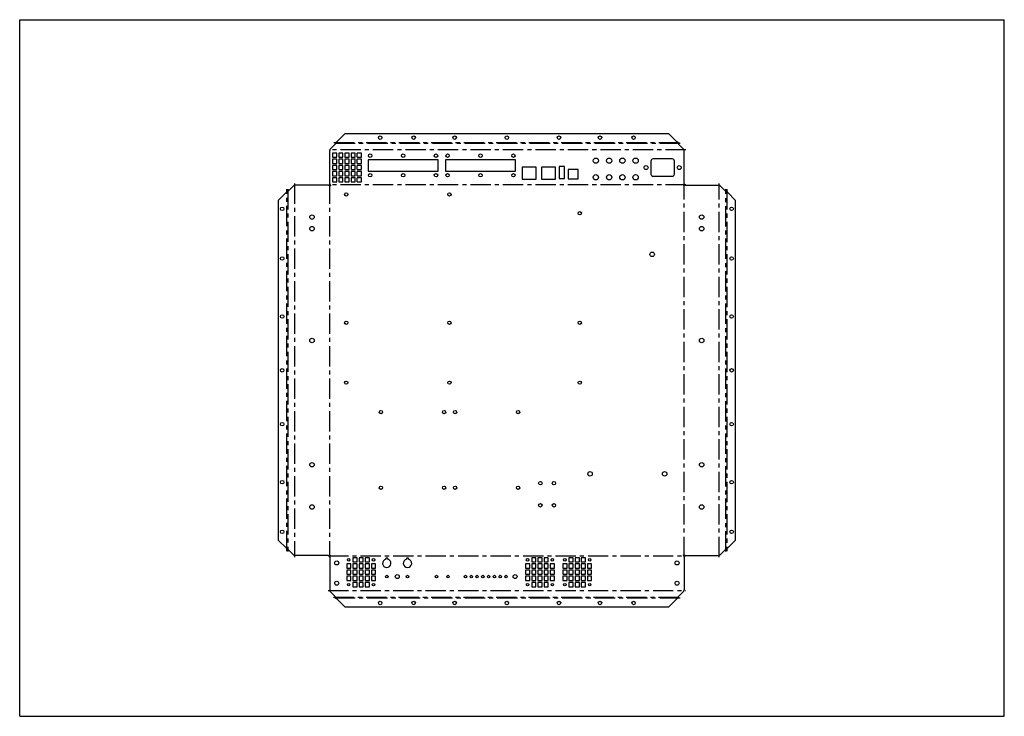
# Model space of a CAD drawing. Header units: millimetres. Extents: x 0 to 1189, y 0 to 841.
import ezdxf

# ---------------------------------------------------------------- set-up
doc = ezdxf.new("R2010")
doc.units = ezdxf.units.MM
doc.header["$LTSCALE"] = 65.395
doc.linetypes.add('CENTER', pattern=[0.6, 0.375, -0.075, 0.075, -0.075])
doc.layers.get('0').update_dxf_attribs({"linetype": 'CONTINUOUS'})
doc.layers.add('AXES', color=7, linetype='CONTINUOUS')

msp = doc.modelspace()

# ---------------------------------------------------------------- linework, layer by layer
at = {"color": 7, "linetype": 'CONTINUOUS'}
for p, q in [((0, 0), (0, 841)), ((0, 841), (1189, 841)), ((1189, 0), (1189, 841)), ((382.9, 693.5), (392.8, 703.4)), ((783.8, 703.4), (392.8, 703.4)), ((793.7, 693.5), (783.8, 703.4)), ((374.5, 684.4), (381.1, 690.9)), ((381.3, 692.2), (381.3, 692.3)), ((795.4, 692.2), (795.4, 692.3)), ((795.5, 690.9), (802.1, 684.4)), ((374.4, 642.7), (374.4, 683.1)), ((377.9, 680), (377.9, 674.9)), ((382.9, 680), (377.9, 680)), ((382.9, 674.9), (382.9, 680)), ((385.3, 680), (385.3, 674.9)), ((390.4, 680), (385.3, 680)), ((390.4, 674.9), (390.4, 680)), ((392.7, 680), (392.7, 674.9)), ((397.8, 680), (392.7, 680)), ((397.8, 674.9), (397.8, 680)), ((400.2, 680), (400.2, 674.9)), ((405.3, 680), (400.2, 680)), ((405.3, 674.9), (405.3, 680)), ((407.6, 674.9), (407.6, 680)), ((412.7, 680), (407.6, 680)), ((412.7, 674.9), (412.7, 680)), ((802.3, 642.7), (802.3, 683.1)), ((377.9, 674.9), (382.9, 674.9)), ((377.9, 672.5), (377.9, 667.4)), ((382.9, 672.5), (377.9, 672.5)), ((377.9, 667.4), (382.9, 667.4)), ((382.9, 667.4), (382.9, 672.5)), ((385.3, 674.9), (390.4, 674.9)), ((385.3, 672.5), (385.3, 667.4)), ((390.4, 672.5), (385.3, 672.5)), ((385.3, 667.4), (390.4, 667.4)), ((390.4, 667.4), (390.4, 672.5)), ((392.7, 674.9), (397.8, 674.9)), ((392.7, 672.5), (392.7, 667.4)), ((397.8, 672.5), (392.7, 672.5)), ((392.7, 667.4), (397.8, 667.4)), ((397.8, 667.4), (397.8, 672.5)), ((400.2, 674.9), (405.3, 674.9)), ((400.2, 672.5), (400.2, 667.4)), ((405.3, 672.5), (400.2, 672.5)), ((400.2, 667.4), (405.3, 667.4)), ((405.3, 667.4), (405.3, 672.5)), ((407.6, 674.9), (412.7, 674.9)), ((407.6, 667.4), (407.6, 672.5)), ((412.7, 672.5), (407.6, 672.5)), ((407.6, 667.4), (412.7, 667.4)), ((412.7, 667.4), (412.7, 672.5)), ((420.7, 672), (420.7, 658)), ((505.3, 672), (420.7, 672)), ((505.3, 658), (505.3, 672)), ((514.2, 672), (514.2, 658)), ((598.7, 672), (514.2, 672)), ((598.7, 658), (598.7, 672)), ((377.9, 665.1), (377.9, 660)), ((382.9, 665.1), (377.9, 665.1)), ((377.9, 660), (382.9, 660)), ((377.9, 657.6), (377.9, 652.6)), ((382.9, 657.6), (377.9, 657.6)), ((382.9, 660), (382.9, 665.1)), ((382.9, 652.6), (382.9, 657.6)), ((385.3, 665.1), (385.3, 660)), ((390.4, 665.1), (385.3, 665.1)), ((385.3, 660), (390.4, 660)), ((385.3, 657.6), (385.3, 652.6)), ((390.4, 657.6), (385.3, 657.6)), ((390.4, 660), (390.4, 665.1)), ((390.4, 652.6), (390.4, 657.6)), ((392.7, 665.1), (392.7, 660)), ((397.8, 665.1), (392.7, 665.1)), ((392.7, 660), (397.8, 660)), ((392.7, 657.6), (392.7, 652.6)), ((397.8, 657.6), (392.7, 657.6)), ((397.8, 660), (397.8, 665.1)), ((397.8, 652.6), (397.8, 657.6)), ((400.2, 665.1), (400.2, 660)), ((405.3, 665.1), (400.2, 665.1)), ((400.2, 660), (405.3, 660)), ((400.2, 657.6), (400.2, 652.6)), ((405.3, 657.6), (400.2, 657.6)), ((405.3, 660), (405.3, 665.1)), ((405.3, 652.6), (405.3, 657.6)), ((407.6, 660), (407.6, 665.1)), ((412.7, 665.1), (407.6, 665.1)), ((407.6, 660), (412.7, 660)), ((407.6, 652.6), (407.6, 657.6)), ((412.7, 657.6), (407.6, 657.6)), ((412.7, 660), (412.7, 665.1)), ((412.7, 652.6), (412.7, 657.6)), ((420.7, 658), (505.3, 658)), ((514.2, 658), (598.7, 658)), ((606.9, 662.9), (606.9, 648.4)), ((623.8, 662.9), (606.9, 662.9)), ((623.8, 648.4), (623.8, 662.9)), ((630, 662.9), (630, 648.4)), ((646.9, 662.9), (630, 662.9)), ((646.9, 648.4), (646.9, 662.9)), ((651.4, 663.6), (651.4, 649.4)), ((658, 663.6), (651.4, 663.6)), ((658, 649.4), (658, 663.6)), ((662.4, 660), (662.4, 648.9)), ((674.6, 660), (662.4, 660)), ((674.6, 648.9), (674.6, 660)), ((377.9, 652.6), (382.9, 652.6)), ((377.9, 650.2), (377.9, 645.1)), ((382.9, 650.2), (377.9, 650.2)), ((377.9, 645.1), (382.9, 645.1)), ((382.9, 645.1), (382.9, 650.2)), ((385.3, 652.6), (390.4, 652.6)), ((385.3, 650.2), (385.3, 645.1)), ((390.4, 650.2), (385.3, 650.2)), ((385.3, 645.1), (390.4, 645.1)), ((390.4, 645.1), (390.4, 650.2)), ((392.7, 652.6), (397.8, 652.6)), ((392.7, 650.2), (392.7, 645.1)), ((397.8, 650.2), (392.7, 650.2)), ((392.7, 645.1), (397.8, 645.1)), ((397.8, 645.1), (397.8, 650.2)), ((400.2, 652.6), (405.3, 652.6)), ((400.2, 650.2), (400.2, 645.1)), ((405.3, 650.2), (400.2, 650.2)), ((400.2, 645.1), (405.3, 645.1)), ((405.3, 645.1), (405.3, 650.2)), ((407.6, 652.6), (412.7, 652.6)), ((407.6, 645.1), (407.6, 650.2)), ((412.7, 650.2), (407.6, 650.2)), ((407.6, 645.1), (412.7, 645.1)), ((412.7, 645.1), (412.7, 650.2)), ((606.9, 648.4), (623.8, 648.4)), ((630, 648.4), (646.9, 648.4)), ((651.4, 649.4), (658, 649.4)), ((662.4, 648.9), (674.6, 648.9)), ((322, 632.6), (312.1, 622.7)), ((323.3, 634.3), (323.2, 634.3)), ((324.6, 634.4), (331.2, 641)), ((372.9, 641.2), (332.5, 641.2)), ((803.8, 641.2), (844.2, 641.2)), ((845.4, 641), (852, 634.4)), ((853.3, 634.3), (853.4, 634.3)), ((854.6, 632.6), (864.5, 622.7)), ((312.1, 622.7), (312.1, 212.7)), ((864.5, 212.7), (864.5, 622.7)), ((322, 202.8), (312.1, 212.7)), ((854.6, 202.8), (864.5, 212.7)), ((323.3, 201.2), (323.2, 201.2)), ((324.6, 201), (331.2, 194.4)), ((372.9, 194.3), (332.5, 194.3)), ((374.4, 192.8), (374.4, 152.4)), ((407.4, 191.4), (402.3, 191.4)), ((402.3, 191.4), (402.3, 186.3)), ((407.4, 186.3), (407.4, 191.4)), ((414.9, 191.4), (409.8, 191.4)), ((409.8, 191.4), (409.8, 186.3)), ((414.9, 186.3), (414.9, 191.4)), ((422.3, 191.4), (417.2, 191.4)), ((417.2, 191.4), (417.2, 186.3)), ((422.3, 186.3), (422.3, 191.4)), ((444.4, 190.9), (442.2, 190.9)), ((442.2, 190.9), (442.2, 189.7)), ((444.4, 189.7), (444.4, 190.9)), ((469.4, 190.9), (467.2, 190.9)), ((467.2, 190.9), (467.2, 189.7)), ((469.4, 189.7), (469.4, 190.9)), ((623.4, 191.4), (618.3, 191.4)), ((618.3, 191.4), (618.3, 186.3)), ((623.4, 186.3), (623.4, 191.4)), ((630.9, 191.4), (625.8, 191.4)), ((625.8, 191.4), (625.8, 186.3)), ((630.9, 186.3), (630.9, 191.4)), ((638.3, 191.4), (633.2, 191.4)), ((633.2, 191.4), (633.2, 186.3)), ((638.3, 186.3), (638.3, 191.4)), ((668.4, 191.4), (663.3, 191.4)), ((663.3, 191.4), (663.3, 186.3)), ((668.4, 186.3), (668.4, 191.4)), ((675.9, 191.4), (670.8, 191.4)), ((670.8, 191.4), (670.8, 186.3)), ((675.9, 186.3), (675.9, 191.4)), ((683.3, 191.4), (678.2, 191.4)), ((678.2, 191.4), (678.2, 186.3)), ((683.3, 186.3), (683.3, 191.4)), ((802.3, 192.8), (802.3, 152.4)), ((803.8, 194.3), (844.2, 194.3)), ((845.4, 194.4), (852, 201)), ((853.3, 201.2), (853.4, 201.2)), ((400, 183.9), (394.9, 183.9)), ((394.9, 183.9), (394.9, 178.8)), ((394.9, 178.8), (400, 178.8)), ((400, 178.8), (400, 183.9)), ((402.3, 186.3), (407.4, 186.3)), ((407.4, 183.9), (402.3, 183.9)), ((402.3, 183.9), (402.3, 178.8)), ((402.3, 178.8), (407.4, 178.8)), ((407.4, 178.8), (407.4, 183.9)), ((409.8, 186.3), (414.9, 186.3)), ((414.9, 183.9), (409.8, 183.9)), ((409.8, 183.9), (409.8, 178.8)), ((409.8, 178.8), (414.9, 178.8)), ((414.9, 178.8), (414.9, 183.9)), ((417.2, 186.3), (422.3, 186.3)), ((422.3, 183.9), (417.2, 183.9)), ((417.2, 183.9), (417.2, 178.8)), ((417.2, 178.8), (422.3, 178.8)), ((422.3, 178.8), (422.3, 183.9)), ((429.7, 183.9), (424.7, 183.9)), ((424.7, 183.9), (424.7, 178.8)), ((424.7, 178.8), (429.7, 178.8)), ((429.7, 178.8), (429.7, 183.9)), ((616, 183.9), (610.9, 183.9)), ((610.9, 183.9), (610.9, 178.8)), ((610.9, 178.8), (616, 178.8)), ((616, 178.8), (616, 183.9)), ((618.3, 186.3), (623.4, 186.3)), ((623.4, 183.9), (618.3, 183.9)), ((618.3, 183.9), (618.3, 178.8)), ((618.3, 178.8), (623.4, 178.8)), ((623.4, 178.8), (623.4, 183.9)), ((625.8, 186.3), (630.9, 186.3)), ((630.9, 183.9), (625.8, 183.9)), ((625.8, 183.9), (625.8, 178.8)), ((625.8, 178.8), (630.9, 178.8)), ((630.9, 178.8), (630.9, 183.9)), ((633.2, 186.3), (638.3, 186.3)), ((638.3, 183.9), (633.2, 183.9)), ((633.2, 183.9), (633.2, 178.8)), ((633.2, 178.8), (638.3, 178.8)), ((638.3, 178.8), (638.3, 183.9)), ((645.7, 183.9), (640.7, 183.9)), ((640.7, 183.9), (640.7, 178.8)), ((640.7, 178.8), (645.7, 178.8)), ((645.7, 178.8), (645.7, 183.9)), ((661, 183.9), (655.9, 183.9)), ((655.9, 183.9), (655.9, 178.8)), ((655.9, 178.8), (661, 178.8)), ((661, 178.8), (661, 183.9)), ((663.3, 186.3), (668.4, 186.3)), ((668.4, 183.9), (663.3, 183.9)), ((663.3, 183.9), (663.3, 178.8)), ((663.3, 178.8), (668.4, 178.8)), ((668.4, 178.8), (668.4, 183.9)), ((670.8, 186.3), (675.9, 186.3)), ((675.9, 183.9), (670.8, 183.9)), ((670.8, 183.9), (670.8, 178.8)), ((670.8, 178.8), (675.9, 178.8)), ((675.9, 178.8), (675.9, 183.9)), ((678.2, 186.3), (683.3, 186.3)), ((683.3, 183.9), (678.2, 183.9)), ((678.2, 183.9), (678.2, 178.8)), ((678.2, 178.8), (683.3, 178.8)), ((683.3, 178.8), (683.3, 183.9)), ((690.7, 183.9), (685.7, 183.9)), ((685.7, 183.9), (685.7, 178.8)), ((685.7, 178.8), (690.7, 178.8)), ((690.7, 178.8), (690.7, 183.9)), ((400, 176.5), (394.9, 176.5)), ((394.9, 176.5), (394.9, 171.4)), ((394.9, 171.4), (400, 171.4)), ((400, 169), (394.9, 169)), ((394.9, 169), (394.9, 164)), ((400, 171.4), (400, 176.5)), ((400, 164), (400, 169)), ((407.4, 176.5), (402.3, 176.5)), ((402.3, 176.5), (402.3, 171.4)), ((402.3, 171.4), (407.4, 171.4)), ((407.4, 169), (402.3, 169)), ((402.3, 169), (402.3, 164)), ((407.4, 171.4), (407.4, 176.5)), ((407.4, 164), (407.4, 169)), ((414.9, 176.5), (409.8, 176.5)), ((409.8, 176.5), (409.8, 171.4)), ((409.8, 171.4), (414.9, 171.4)), ((414.9, 169), (409.8, 169)), ((409.8, 169), (409.8, 164)), ((414.9, 171.4), (414.9, 176.5)), ((414.9, 164), (414.9, 169)), ((422.3, 176.5), (417.2, 176.5)), ((417.2, 176.5), (417.2, 171.4)), ((417.2, 171.4), (422.3, 171.4)), ((422.3, 169), (417.2, 169)), ((417.2, 169), (417.2, 164)), ((422.3, 171.4), (422.3, 176.5)), ((422.3, 164), (422.3, 169)), ((429.7, 176.5), (424.7, 176.5)), ((424.7, 176.5), (424.7, 171.4)), ((424.7, 171.4), (429.7, 171.4)), ((429.7, 169), (424.7, 169)), ((424.7, 169), (424.7, 164)), ((429.7, 171.4), (429.7, 176.5)), ((429.7, 164), (429.7, 169)), ((616, 176.5), (610.9, 176.5)), ((610.9, 176.5), (610.9, 171.4)), ((610.9, 171.4), (616, 171.4)), ((616, 169), (610.9, 169)), ((610.9, 169), (610.9, 164)), ((616, 171.4), (616, 176.5)), ((616, 164), (616, 169)), ((623.4, 176.5), (618.3, 176.5)), ((618.3, 176.5), (618.3, 171.4)), ((618.3, 171.4), (623.4, 171.4)), ((623.4, 169), (618.3, 169)), ((618.3, 169), (618.3, 164)), ((623.4, 171.4), (623.4, 176.5)), ((623.4, 164), (623.4, 169)), ((630.9, 176.5), (625.8, 176.5)), ((625.8, 176.5), (625.8, 171.4)), ((625.8, 171.4), (630.9, 171.4)), ((630.9, 169), (625.8, 169)), ((625.8, 169), (625.8, 164)), ((630.9, 171.4), (630.9, 176.5)), ((630.9, 164), (630.9, 169)), ((638.3, 176.5), (633.2, 176.5)), ((633.2, 176.5), (633.2, 171.4)), ((633.2, 171.4), (638.3, 171.4)), ((638.3, 169), (633.2, 169)), ((633.2, 169), (633.2, 164)), ((638.3, 171.4), (638.3, 176.5)), ((638.3, 164), (638.3, 169)), ((645.7, 176.5), (640.7, 176.5)), ((640.7, 176.5), (640.7, 171.4)), ((640.7, 171.4), (645.7, 171.4)), ((645.7, 169), (640.7, 169)), ((640.7, 169), (640.7, 164)), ((645.7, 171.4), (645.7, 176.5)), ((645.7, 164), (645.7, 169)), ((661, 176.5), (655.9, 176.5)), ((655.9, 176.5), (655.9, 171.4)), ((655.9, 171.4), (661, 171.4)), ((661, 169), (655.9, 169)), ((655.9, 169), (655.9, 164)), ((661, 171.4), (661, 176.5)), ((661, 164), (661, 169)), ((668.4, 176.5), (663.3, 176.5)), ((663.3, 176.5), (663.3, 171.4)), ((663.3, 171.4), (668.4, 171.4)), ((668.4, 169), (663.3, 169)), ((663.3, 169), (663.3, 164)), ((668.4, 171.4), (668.4, 176.5)), ((668.4, 164), (668.4, 169)), ((675.9, 176.5), (670.8, 176.5)), ((670.8, 176.5), (670.8, 171.4)), ((670.8, 171.4), (675.9, 171.4)), ((675.9, 169), (670.8, 169)), ((670.8, 169), (670.8, 164)), ((675.9, 171.4), (675.9, 176.5)), ((675.9, 164), (675.9, 169)), ((683.3, 176.5), (678.2, 176.5)), ((678.2, 176.5), (678.2, 171.4)), ((678.2, 171.4), (683.3, 171.4)), ((683.3, 169), (678.2, 169)), ((678.2, 169), (678.2, 164)), ((683.3, 171.4), (683.3, 176.5)), ((683.3, 164), (683.3, 169)), ((690.7, 176.5), (685.7, 176.5)), ((685.7, 176.5), (685.7, 171.4)), ((685.7, 171.4), (690.7, 171.4)), ((690.7, 169), (685.7, 169)), ((685.7, 169), (685.7, 164)), ((690.7, 171.4), (690.7, 176.5)), ((690.7, 164), (690.7, 169)), ((394.9, 164), (400, 164)), ((402.3, 164), (407.4, 164)), ((407.4, 161.6), (402.3, 161.6)), ((402.3, 161.6), (402.3, 156.5)), ((402.3, 156.5), (407.4, 156.5)), ((407.4, 156.5), (407.4, 161.6)), ((409.8, 164), (414.9, 164)), ((414.9, 161.6), (409.8, 161.6)), ((409.8, 161.6), (409.8, 156.5)), ((409.8, 156.5), (414.9, 156.5)), ((414.9, 156.5), (414.9, 161.6)), ((417.2, 164), (422.3, 164)), ((422.3, 161.6), (417.2, 161.6)), ((417.2, 161.6), (417.2, 156.5)), ((417.2, 156.5), (422.3, 156.5)), ((422.3, 156.5), (422.3, 161.6)), ((424.7, 164), (429.7, 164)), ((610.9, 164), (616, 164)), ((618.3, 164), (623.4, 164)), ((623.4, 161.6), (618.3, 161.6)), ((618.3, 161.6), (618.3, 156.5)), ((618.3, 156.5), (623.4, 156.5)), ((623.4, 156.5), (623.4, 161.6)), ((625.8, 164), (630.9, 164)), ((630.9, 161.6), (625.8, 161.6)), ((625.8, 161.6), (625.8, 156.5)), ((625.8, 156.5), (630.9, 156.5)), ((630.9, 156.5), (630.9, 161.6)), ((633.2, 164), (638.3, 164)), ((638.3, 161.6), (633.2, 161.6)), ((633.2, 161.6), (633.2, 156.5)), ((633.2, 156.5), (638.3, 156.5)), ((638.3, 156.5), (638.3, 161.6)), ((640.7, 164), (645.7, 164)), ((655.9, 164), (661, 164)), ((663.3, 164), (668.4, 164)), ((668.4, 161.6), (663.3, 161.6)), ((663.3, 161.6), (663.3, 156.5)), ((663.3, 156.5), (668.4, 156.5)), ((668.4, 156.5), (668.4, 161.6)), ((670.8, 164), (675.9, 164)), ((675.9, 161.6), (670.8, 161.6)), ((670.8, 161.6), (670.8, 156.5)), ((670.8, 156.5), (675.9, 156.5)), ((675.9, 156.5), (675.9, 161.6)), ((678.2, 164), (683.3, 164)), ((683.3, 161.6), (678.2, 161.6)), ((678.2, 161.6), (678.2, 156.5)), ((678.2, 156.5), (683.3, 156.5)), ((683.3, 156.5), (683.3, 161.6)), ((685.7, 164), (690.7, 164)), ((374.5, 151.1), (381.1, 144.5)), ((381.3, 143.2), (381.3, 143.1)), ((795.4, 143.2), (795.4, 143.1)), ((795.5, 144.5), (802.1, 151.1)), ((382.9, 141.9), (392.8, 132)), ((392.8, 132), (783.8, 132)), ((793.7, 141.9), (783.8, 132)), ((0, 0), (1189, 0))]:
    msp.add_line(p, q, dxfattribs=at)
for centre in [(423.2, 676.8), (463, 676.8), (502.8, 676.8), (516.7, 676.8), (556.5, 676.8), (596.2, 676.8), (423.2, 653.2), (463, 653.2), (502.8, 653.2), (516.7, 653.2), (556.5, 653.2), (596.2, 653.2)]:
    msp.add_circle(centre, 2.1, dxfattribs=at)
for centre in [(443.3, 184.7), (468.3, 184.7)]:
    msp.add_arc(centre, 5.1, 102.4558, 77.5442, dxfattribs=at)
at = {"layer": 'AXES', "color": 7, "linetype": 'CENTER'}
for p, q in [((797.5, 691.6), (379.1, 691.6)), ((379.3, 692.9), (797.4, 692.9)), ((804.3, 683.7), (372.4, 683.7)), ((331.9, 643.2), (331.9, 192.3)), ((374, 643.2), (374, 192.3)), ((802.6, 192.3), (802.6, 643.2)), ((844.8, 192.3), (844.8, 643.2)), ((322.6, 199.2), (322.6, 636.3)), ((324, 636.4), (324, 199)), ((804.3, 641.5), (372.4, 641.5)), ((852.7, 199), (852.7, 636.4)), ((854, 636.3), (854, 199.2)), ((372.4, 193.9), (804.3, 193.9)), ((372.4, 151.8), (804.3, 151.8)), ((379.1, 143.9), (797.5, 143.9)), ((797.4, 142.5), (379.3, 142.5))]:
    msp.add_line(p, q, dxfattribs=at)
at = {"layer": 'AXES', "color": 7, "linetype": 'CONTINUOUS'}
for p, q in [((762.3, 670.4), (762.3, 654.6)), ((788.1, 672.9), (764.8, 672.9)), ((790.6, 654.6), (790.6, 670.4)), ((374.4, 642.7), (375.2, 640.4)), ((764.8, 652.1), (788.1, 652.1)), ((802.3, 642.7), (801.5, 640.4)), ((372.9, 641.2), (375.2, 640.4)), ((803.8, 641.2), (801.5, 640.4)), ((372.9, 194.3), (375.2, 195.1)), ((374.4, 192.8), (375.2, 195.1)), ((803.8, 194.3), (801.5, 195.1)), ((802.3, 192.8), (801.5, 195.1))]:
    msp.add_line(p, q, dxfattribs=at)
for centre, radius in [((435.3, 698.6), 2.1), ((475.8, 698.6), 2.1), ((525.3, 698.6), 2.1), ((588.3, 698.6), 2.1), ((651.3, 698.6), 2.1), ((700.8, 698.6), 2.1), ((741.3, 698.6), 2.1), ((695.8, 670.8), 3.2), ((711.8, 670.8), 3.2), ((727.8, 670.8), 3.2), ((743.8, 670.8), 3.2), ((695.8, 650.8), 3.2), ((711.8, 650.8), 3.2), ((727.8, 650.8), 3.2), ((743.8, 650.8), 3.2), ((756.4, 662.5), 2.4), ((796.4, 662.5), 2.4), ((394.4, 630.1), 2), ((519, 630.1), 2), ((316.9, 612.7), 2.1), ((676.4, 607.3), 2), ((859.7, 612.7), 2.1), ((353, 602.7), 2.7), ((823.6, 602.7), 2.7), ((353, 588.7), 2.7), ((823.6, 588.7), 2.7), ((763.8, 557.7), 2.7), ((316.9, 552.7), 2.1), ((859.7, 552.7), 2.1), ((316.9, 482.7), 2.1), ((394.4, 475.2), 2), ((519, 475.2), 2), ((676.4, 475.2), 2), ((859.7, 482.7), 2.1), ((353, 453.7), 2.7), ((823.6, 453.7), 2.7), ((316.9, 417.7), 2.1), ((859.7, 417.7), 2.1), ((394.4, 402.8), 2), ((519, 402.8), 2), ((676.4, 402.8), 2), ((436.2, 367.3), 2), ((512.4, 367.3), 2), ((525.7, 367.3), 2), ((601.9, 367.3), 2), ((316.9, 352.7), 2.1), ((859.7, 352.7), 2.1), ((353, 303.7), 2.7), ((823.6, 303.7), 2.7), ((688.8, 292.7), 2.7), ((778.8, 292.7), 2.7), ((316.9, 282.7), 2.1), ((436.2, 275.9), 2), ((512.4, 275.9), 2), ((525.7, 275.9), 2), ((601.9, 275.9), 2), ((628.8, 281.4), 2.1), ((645.1, 281.4), 2.1), ((859.7, 282.7), 2.1), ((353, 252.7), 2.7), ((628.8, 254.7), 2.1), ((645.1, 254.7), 2.1), ((823.6, 252.7), 2.7), ((316.9, 222.7), 2.1), ((859.7, 222.7), 2.1), ((397.3, 188.9), 1.5), ((427.3, 188.9), 1.5), ((613.3, 188.9), 1.5), ((643.3, 188.9), 1.5), ((658.3, 188.9), 1.5), ((688.3, 188.9), 1.5), ((382.8, 185.1), 2.4), ((793.8, 185.1), 2.4), ((443.3, 168.7), 1.5), ((456, 168.7), 2.4), ((468.3, 168.7), 1.5), ((503.3, 168.7), 1.5), ((517.3, 168.7), 1.5), ((538.3, 168.7), 1.5), ((545.3, 168.7), 1.5), ((552.3, 168.7), 1.5), ((559.3, 168.7), 1.5), ((566.3, 168.7), 1.5), ((573.3, 168.7), 1.5), ((580.3, 168.7), 1.5), ((587.3, 168.7), 1.5), ((598.3, 168.7), 2.4), ((382.8, 160.7), 2.4), ((397.3, 158.9), 1.5), ((427.3, 158.9), 1.5), ((613.3, 158.9), 1.5), ((643.3, 158.9), 1.5), ((658.3, 158.9), 1.5), ((688.3, 158.9), 1.5), ((793.8, 160.7), 2.4), ((435.3, 136.8), 2.1), ((475.8, 136.8), 2.1), ((525.3, 136.8), 2.1), ((588.3, 136.8), 2.1), ((651.3, 136.8), 2.1), ((700.8, 136.8), 2.1), ((741.3, 136.8), 2.1)]:
    msp.add_circle(centre, radius, dxfattribs=at)
for centre, radius, start, end in [((376, 692.2), 5.21, 355.3637, 359.9621), ((800.6, 692.2), 5.21, 180.0379, 184.6363), ((379.7, 683.1), 5.29, 174.552, 179.9321), ((797, 683.1), 5.29, 0.0679, 5.448), ((764.8, 670.4), 2.5, 90, 180), ((788.1, 670.4), 2.5, 0, 90), ((764.8, 654.6), 2.5, 180, 270), ((788.1, 654.6), 2.5, 270, 360), ((323.3, 639.5), 5.21, 270.0379, 274.6363), ((332.5, 635.9), 5.29, 90.0679, 95.448), ((844.2, 635.9), 5.29, 84.552, 89.9321), ((853.3, 639.5), 5.21, 265.3637, 269.9621), ((323.3, 195.9), 5.21, 85.3637, 89.9621), ((332.5, 199.6), 5.29, 264.552, 269.9321), ((844.2, 199.6), 5.29, 270.0679, 275.448), ((853.3, 195.9), 5.21, 90.0379, 94.6363), ((379.7, 152.4), 5.29, 180.0679, 185.448), ((376, 143.2), 5.21, 0.0379, 4.6363), ((800.6, 143.2), 5.21, 175.3637, 179.9621), ((797, 152.4), 5.29, 354.552, 359.9321)]:
    msp.add_arc(centre, radius, start, end, dxfattribs=at)
for points in [[(381.2, 691.4), (381.2, 691.2), (381.1, 691.1), (381.1, 690.9)], [(381.2, 691.8), (381.2, 691.7), (381.2, 691.5), (381.2, 691.4)], [(381.7, 692.9), (381.8, 693), (381.9, 693), (382, 693.1)], [(795, 692.9), (794.9, 693), (794.8, 693), (794.7, 693.1)], [(795.4, 691.8), (795.4, 691.7), (795.4, 691.5), (795.5, 691.4)], [(795.5, 691.4), (795.5, 691.2), (795.5, 691.1), (795.5, 690.9)], [(374.5, 683.9), (374.5, 683.8), (374.4, 683.7), (374.4, 683.6)], [(374.5, 684.4), (374.5, 684.2), (374.5, 684.1), (374.5, 683.9)], [(802.1, 684.4), (802.1, 684.2), (802.2, 684.1), (802.2, 683.9)], [(802.2, 683.9), (802.2, 683.8), (802.2, 683.7), (802.2, 683.6)], [(322.7, 633.9), (322.6, 633.8), (322.5, 633.7), (322.5, 633.6)], [(323.8, 634.3), (323.9, 634.3), (324, 634.4), (324.2, 634.4)], [(324.2, 634.4), (324.3, 634.4), (324.5, 634.4), (324.6, 634.4)], [(331.2, 641), (331.4, 641), (331.5, 641.1), (331.7, 641.1)], [(331.7, 641.1), (331.8, 641.1), (331.9, 641.1), (332, 641.1)], [(845, 641.1), (844.9, 641.1), (844.8, 641.1), (844.7, 641.1)], [(845.4, 641), (845.3, 641), (845.2, 641.1), (845, 641.1)], [(852.5, 634.4), (852.3, 634.4), (852.2, 634.4), (852, 634.4)], [(852.9, 634.3), (852.8, 634.3), (852.6, 634.4), (852.5, 634.4)], [(854, 633.9), (854.1, 633.8), (854.1, 633.7), (854.2, 633.6)], [(322.7, 201.6), (322.6, 201.7), (322.5, 201.8), (322.5, 201.9)], [(323.8, 201.1), (323.9, 201.1), (324, 201.1), (324.2, 201.1)], [(324.2, 201.1), (324.3, 201.1), (324.5, 201), (324.6, 201)], [(331.2, 194.4), (331.4, 194.4), (331.5, 194.4), (331.7, 194.4)], [(331.7, 194.4), (331.8, 194.4), (331.9, 194.3), (332, 194.3)], [(845, 194.4), (844.9, 194.4), (844.8, 194.3), (844.7, 194.3)], [(845.4, 194.4), (845.3, 194.4), (845.2, 194.4), (845, 194.4)], [(852.5, 201.1), (852.3, 201.1), (852.2, 201), (852, 201)], [(852.9, 201.1), (852.8, 201.1), (852.6, 201.1), (852.5, 201.1)], [(854, 201.6), (854.1, 201.7), (854.1, 201.8), (854.2, 201.9)], [(374.5, 151.6), (374.5, 151.7), (374.4, 151.8), (374.4, 151.9)], [(374.5, 151.1), (374.5, 151.3), (374.5, 151.4), (374.5, 151.6)], [(381.2, 144.1), (381.2, 144.2), (381.1, 144.4), (381.1, 144.5)], [(381.2, 143.7), (381.2, 143.8), (381.2, 143.9), (381.2, 144.1)], [(795.4, 143.7), (795.4, 143.8), (795.4, 143.9), (795.5, 144.1)], [(795.5, 144.1), (795.5, 144.2), (795.5, 144.4), (795.5, 144.5)], [(802.1, 151.1), (802.1, 151.3), (802.2, 151.4), (802.2, 151.6)], [(802.2, 151.6), (802.2, 151.7), (802.2, 151.8), (802.2, 151.9)], [(381.7, 142.6), (381.8, 142.5), (381.9, 142.5), (382, 142.4)], [(795, 142.6), (794.9, 142.5), (794.8, 142.5), (794.7, 142.4)]]:
    msp.add_open_spline(points, degree=3, dxfattribs=at)
for points, knots in [([(381.3, 692.3), (381.3, 692.4), (381.3, 692.6), (381.5, 692.8), (381.7, 692.9)], [0, 0, 0, 0, 0.194067, 1, 1, 1, 1]), ([(382, 693.1), (382, 693.1), (382.3, 693.3), (382.7, 693.4), (382.9, 693.5)], [0, 0, 0, 0, 0.225226, 1, 1, 1, 1]), ([(794.7, 693.1), (794.6, 693.1), (794.3, 693.3), (794, 693.4), (793.7, 693.5)], [0, 0, 0, 0, 0.225226, 1, 1, 1, 1]), ([(795.4, 692.3), (795.4, 692.4), (795.3, 692.6), (795.1, 692.8), (795, 692.9)], [0, 0, 0, 0, 0.194067, 1, 1, 1, 1]), ([(322.5, 633.6), (322.5, 633.5), (322.3, 633.2), (322.1, 632.9), (322, 632.6)], [0, 0, 0, 0, 0.225226, 1, 1, 1, 1]), ([(323.2, 634.3), (323.2, 634.3), (322.9, 634.2), (322.8, 634), (322.7, 633.9)], [0, 0, 0, 0, 0.194067, 1, 1, 1, 1]), ([(853.4, 634.3), (853.5, 634.3), (853.7, 634.2), (853.9, 634), (854, 633.9)], [0, 0, 0, 0, 0.194067, 1, 1, 1, 1]), ([(854.2, 633.6), (854.2, 633.5), (854.4, 633.2), (854.5, 632.9), (854.6, 632.6)], [0, 0, 0, 0, 0.225226, 1, 1, 1, 1]), ([(322.5, 201.9), (322.5, 201.9), (322.3, 202.2), (322.1, 202.6), (322, 202.8)], [0, 0, 0, 0, 0.225226, 1, 1, 1, 1]), ([(854.2, 201.9), (854.2, 201.9), (854.4, 202.2), (854.5, 202.6), (854.6, 202.8)], [0, 0, 0, 0, 0.225226, 1, 1, 1, 1]), ([(323.2, 201.2), (323.2, 201.2), (322.9, 201.2), (322.8, 201.4), (322.7, 201.6)], [0, 0, 0, 0, 0.194067, 1, 1, 1, 1]), ([(853.4, 201.2), (853.5, 201.2), (853.7, 201.2), (853.9, 201.4), (854, 201.6)], [0, 0, 0, 0, 0.194067, 1, 1, 1, 1]), ([(381.3, 143.1), (381.3, 143.1), (381.3, 142.8), (381.5, 142.7), (381.7, 142.6)], [0, 0, 0, 0, 0.194067, 1, 1, 1, 1]), ([(795.4, 143.1), (795.4, 143.1), (795.3, 142.8), (795.1, 142.7), (795, 142.6)], [0, 0, 0, 0, 0.194067, 1, 1, 1, 1]), ([(382, 142.4), (382, 142.4), (382.3, 142.2), (382.7, 142), (382.9, 141.9)], [0, 0, 0, 0, 0.225226, 1, 1, 1, 1]), ([(794.7, 142.4), (794.6, 142.4), (794.3, 142.2), (794, 142), (793.7, 141.9)], [0, 0, 0, 0, 0.225226, 1, 1, 1, 1])]:
    msp.add_open_spline(points, degree=3, knots=knots, dxfattribs=at)

doc.saveas('drawing.dxf')
